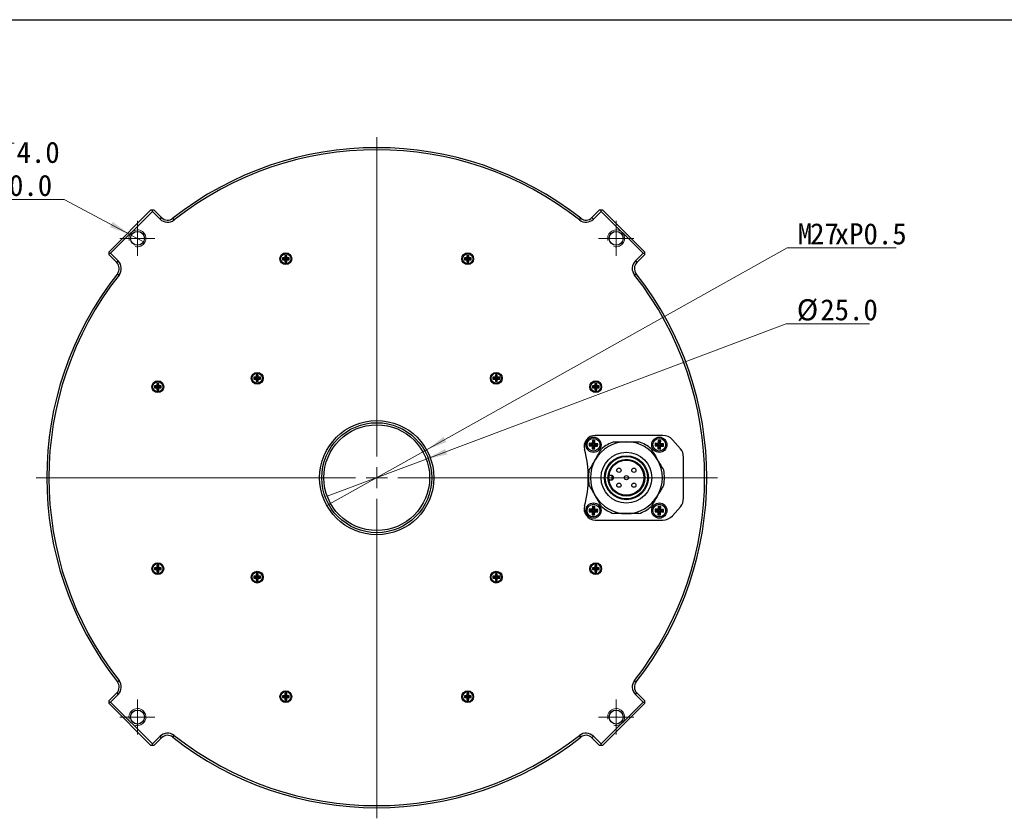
# Model space of a CAD drawing. Header units: millimetres. Extents: x 16 to 409, y 11 to 289.
# Tile 4 of 7: x 95 to 211, y 192 to 286. Entities that reach past the tile are written whole.
import ezdxf

# ---------------------------------------------------------------- set-up
doc = ezdxf.new("R2010")
doc.units = ezdxf.units.MM
doc.linetypes.add('SLD-實線', pattern=[0])
doc.layers.add('00_FORMAT', color=7, linetype='SLD-實線')
doc.styles.add('SLDTEXTSTYLE1', font='MSGOTHIC.TTC')
doc.dimstyles.new('SLDDIMSTYLE0', dxfattribs={"dimtxt": 2.5, "dimasz": 2.5, "dimexe": 0, "dimexo": 0.0625, "dimtad": 0, "dimtih": 1, "dimtoh": 1, "dimdec": 0, "dimlfac": 2, "dimrnd": 1e-09, "dimzin": 12, "dimdsep": 46, "dimtxsty": 'SLDTEXTSTYLE1', "dimblk1": 'NONE', "dimsah": 1, "dimcen": 0, "dimadec": 0, "dimazin": 3, "dimtfac": 1, "dimtdec": 0, "dimtmove": 0, "dimatfit": 3, "dimldrblk": 'NONE', "dimfxl": 1, "dimfrac": 2, "dimtolj": 1, "dimtzin": 12, "dimarcsym": 0})
doc.dimstyles.new('SLDDIMSTYLE1', dxfattribs={"dimtxt": 2.5, "dimasz": 2.5, "dimexe": 0, "dimexo": 0.0625, "dimtad": 0, "dimtih": 1, "dimtoh": 1, "dimdec": 1, "dimlfac": 2, "dimrnd": 1e-09, "dimzin": 12, "dimdsep": 46, "dimtxsty": 'SLDTEXTSTYLE1', "dimblk1": 'NONE', "dimsah": 1, "dimcen": 0, "dimadec": 0, "dimazin": 3, "dimtfac": 1, "dimtdec": 1, "dimtmove": 0, "dimatfit": 3, "dimldrblk": 'NONE', "dimfxl": 1, "dimfrac": 2, "dimtolj": 1, "dimtzin": 12, "dimarcsym": 0})
doc.dimstyles.new('SLDDIMSTYLE2', dxfattribs={"dimtxt": 2.5, "dimasz": 2.5, "dimexe": 0, "dimexo": 0.0625, "dimtad": 0, "dimtih": 1, "dimtoh": 1, "dimdec": 1, "dimlfac": 2, "dimrnd": 1e-09, "dimzin": 4, "dimdsep": 46, "dimtxsty": 'SLDTEXTSTYLE1', "dimblk1": 'NONE', "dimsah": 1, "dimcen": 0, "dimadec": 0, "dimazin": 1, "dimtfac": 1, "dimtdec": 1, "dimtmove": 0, "dimatfit": 3, "dimldrblk": 'NONE', "dimfxl": 1, "dimfrac": 2, "dimtolj": 1, "dimtzin": 12, "dimarcsym": 0})

# ---------------------------------------------------------------- blocks, each defined once
blk = doc.blocks.new('_D')
at = {"color": 7, "linetype": 'SLD-實線', "lineweight": 18}
for p, q in [((142.63, 235.18), (185.25, 259.04)), ((185.25, 259.04), (198.14, 259.04)), ((130.85, 228.58), (142.63, 235.18))]:
    blk.add_line(p, q, dxfattribs=at)
blk.add_solid([(142.63, 235.18), (144.98, 236.09), (144.64, 236.7)], dxfattribs=at)
at = {"color": 7, "linetype": 'SLD-實線', "lineweight": 18, "char_height": 2.5, "attachment_point": 1, "style": 'SLDTEXTSTYLE1'}
for s, insert in [('M', (186.5, 261.95)), ('27', (187.95, 261.95)), ('xP0.5', (190.86, 261.95))]:
    blk.add_mtext(s, dxfattribs=dict(at, insert=insert))
blk = doc.blocks.new('_NONE')
blk = doc.blocks.new('SW_SYMBOL_HOLE_DEPTH')
at = {"color": 0, "linetype": 'SLD-實線', "lineweight": 18}
for p, q in [((0, 875), (800, 875)), ((400, 875), (400, 75)), ((100, 555), (400, 75)), ((700, 555), (400, 75))]:
    blk.add_line(p, q, dxfattribs=at)
blk = doc.blocks.new('_D_1')
at = {"color": 7, "linetype": 'SLD-實線', "lineweight": 18}
for p, q in [((99.79, 264.76), (75.55, 264.76)), ((107.57, 260.63), (99.79, 264.76)), ((109.34, 259.69), (107.57, 260.63))]:
    blk.add_line(p, q, dxfattribs=at)
blk.add_solid([(107.57, 260.63), (105.53, 262.11), (105.2, 261.49)], dxfattribs=at)
at = {"color": 7, "linetype": 'SLD-實線', "lineweight": 18, "xscale": 0.0029090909, "yscale": 0.0029090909, "zscale": 0.0029090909}
blk.add_blockref('SW_SYMBOL_HOLE_DEPTH', (91.55, 268.87), dxfattribs=at)
at = {"color": 7, "linetype": 'SLD-實線', "lineweight": 18, "char_height": 2.5, "attachment_point": 1, "style": 'SLDTEXTSTYLE1'}
for s, insert in [('4x  ', (75.55, 271.58)), ('M4x0.7', (81.37, 271.58)), ('4.0', (94.17, 271.58)), ('P.C.D. ', (76.93, 267.67)), ('%%c', (87.12, 267.67)), ('110.0', (89.88, 267.67))]:
    blk.add_mtext(s, dxfattribs=dict(at, insert=insert))
blk = doc.blocks.new('_D_2')
at = {"color": 7, "linetype": 'SLD-實線', "lineweight": 18}
for p, q in [((142.59, 234.07), (185.13, 250.06)), ((185.13, 250.06), (194.97, 250.06)), ((130.89, 229.68), (142.59, 234.07))]:
    blk.add_line(p, q, dxfattribs=at)
blk.add_solid([(142.59, 234.07), (145.06, 234.63), (144.81, 235.28)], dxfattribs=at)
at = {"color": 7, "linetype": 'SLD-實線', "lineweight": 18, "char_height": 2.5, "attachment_point": 1, "style": 'SLDTEXTSTYLE1'}
for s, insert in [('%%c', (186.38, 252.97)), ('25.0', (189.15, 252.97))]:
    blk.add_mtext(s, dxfattribs=dict(at, insert=insert))
blk = doc.blocks.new('SW_CENTERMARKSYMBOL_0')
at = {"color": 0, "linetype": 'SLD-實線', "lineweight": 0}
for p, q in [((0, 1.25), (0, 2.075)), ((0, 0), (0, 1.25)), ((-1.25, 0), (-2.075, 0)), ((0, 0), (-1.25, 0)), ((0, 0), (0, -1.25)), ((0, 0), (1.25, 0)), ((1.25, 0), (2.075, 0)), ((0, -1.25), (0, -2.075))]:
    blk.add_line(p, q, dxfattribs=at)
blk = doc.blocks.new('SW_CENTERMARKSYMBOL_1')
at = {"color": 0, "linetype": 'SLD-實線', "lineweight": 0}
for p, q in [((0, 1.25), (0, 2.075)), ((0, 0), (0, 1.25)), ((-1.25, 0), (-2.075, 0)), ((0, 0), (-1.25, 0)), ((0, 0), (0, -1.25)), ((0, 0), (1.25, 0)), ((1.25, 0), (2.075, 0)), ((0, -1.25), (0, -2.075))]:
    blk.add_line(p, q, dxfattribs=at)
blk = doc.blocks.new('SW_CENTERMARKSYMBOL_2')
at = {"color": 0, "linetype": 'SLD-實線', "lineweight": 0}
for p, q in [((0, 1.25), (0, 2.075)), ((0, 0), (0, 1.25)), ((-1.25, 0), (-2.075, 0)), ((0, 0), (-1.25, 0)), ((0, 0), (0, -1.25)), ((0, 0), (1.25, 0)), ((1.25, 0), (2.075, 0)), ((0, -1.25), (0, -2.075))]:
    blk.add_line(p, q, dxfattribs=at)
blk = doc.blocks.new('SW_CENTERMARKSYMBOL_3')
at = {"color": 0, "linetype": 'SLD-實線', "lineweight": 0}
for p, q in [((0, 1.25), (0, 2.075)), ((0, 0), (0, 1.25)), ((-1.25, 0), (-2.075, 0)), ((0, 0), (-1.25, 0)), ((0, 0), (0, -1.25)), ((0, 0), (1.25, 0)), ((1.25, 0), (2.075, 0)), ((0, -1.25), (0, -2.075))]:
    blk.add_line(p, q, dxfattribs=at)
blk = doc.blocks.new('SW_CENTERMARKSYMBOL_4')
at = {"color": 0, "linetype": 'SLD-實線', "lineweight": 0}
for p, q in [((0, 2.5), (0, 40.25)), ((0, 0), (0, 1.25)), ((-2.5, 0), (-40.25, 0)), ((0, 0), (-1.25, 0)), ((0, 0), (0, -1.25)), ((0, 0), (1.25, 0)), ((2.5, 0), (40.25, 0)), ((0, -2.5), (0, -40.25))]:
    blk.add_line(p, q, dxfattribs=at)

msp = doc.modelspace()

# ---------------------------------------------------------------- linework, layer by layer
at = {"color": 7, "linetype": 'SLD-實線', "lineweight": 25}
for p, q in [((105.098, 258.57), (110.048, 263.52)), ((110.225, 263.343), (105.275, 258.393)), ((110.048, 263.52), (110.225, 263.52)), ((110.225, 263.343), (110.225, 263.52)), ((110.225, 263.52), (110.402, 263.52)), ((111.132, 262.436), (110.225, 263.343)), ((110.402, 263.52), (111.309, 262.613)), ((162.174, 262.613), (163.081, 263.52)), ((163.258, 263.343), (162.351, 262.436)), ((163.081, 263.52), (163.258, 263.52)), ((163.258, 263.343), (163.258, 263.52)), ((163.258, 263.52), (163.435, 263.52)), ((168.208, 258.393), (163.258, 263.343)), ((163.435, 263.52), (168.384, 258.57)), ((111.132, 262.436), (111.309, 262.613)), ((112.789, 262.337), (112.634, 262.534)), ((160.694, 262.337), (160.849, 262.534)), ((162.351, 262.436), (162.174, 262.613)), ((105.098, 258.393), (105.098, 258.57)), ((105.098, 258.393), (105.275, 258.393)), ((105.098, 258.217), (105.098, 258.393)), ((105.275, 258.393), (106.182, 257.486)), ((167.3, 257.486), (168.208, 258.393)), ((168.208, 258.393), (168.384, 258.393)), ((168.384, 258.57), (168.384, 258.393)), ((168.384, 258.393), (168.384, 258.217)), ((106.006, 257.309), (105.098, 258.217)), ((106.006, 257.309), (106.182, 257.486)), ((125.879, 257.864), (125.591, 257.864)), ((125.591, 257.864), (125.591, 257.639)), ((125.703, 257.753), (125.591, 257.864)), ((125.703, 257.751), (125.591, 257.639)), ((125.591, 257.639), (125.879, 257.639)), ((125.99, 257.753), (125.703, 257.753)), ((125.703, 257.753), (125.703, 257.751)), ((125.703, 257.751), (125.99, 257.751)), ((126.104, 258.152), (125.879, 258.152)), ((125.879, 258.152), (125.879, 257.864)), ((125.99, 258.041), (125.879, 258.152)), ((125.99, 257.753), (125.879, 257.864)), ((125.99, 257.751), (125.879, 257.639)), ((125.879, 257.639), (125.879, 257.352)), ((125.99, 257.463), (125.879, 257.352)), ((125.879, 257.352), (126.104, 257.352)), ((125.993, 258.041), (125.99, 258.041)), ((125.99, 258.041), (125.99, 257.753)), ((125.99, 257.751), (125.99, 257.463)), ((125.99, 257.463), (125.993, 257.463)), ((125.993, 258.041), (126.104, 258.152)), ((125.993, 257.753), (125.993, 258.041)), ((125.993, 257.753), (126.104, 257.864)), ((126.28, 257.753), (125.993, 257.753)), ((125.993, 257.751), (126.104, 257.639)), ((125.993, 257.751), (126.28, 257.751)), ((125.993, 257.463), (125.993, 257.751)), ((125.993, 257.463), (126.104, 257.352)), ((126.104, 257.864), (126.104, 258.152)), ((126.391, 257.864), (126.104, 257.864)), ((126.104, 257.352), (126.104, 257.639)), ((126.104, 257.639), (126.391, 257.639)), ((126.28, 257.753), (126.391, 257.864)), ((126.28, 257.751), (126.28, 257.753)), ((126.28, 257.751), (126.391, 257.639)), ((126.391, 257.639), (126.391, 257.864)), ((147.379, 257.864), (147.091, 257.864)), ((147.091, 257.864), (147.091, 257.639)), ((147.203, 257.753), (147.091, 257.864)), ((147.203, 257.751), (147.091, 257.639)), ((147.091, 257.639), (147.379, 257.639)), ((147.49, 257.753), (147.203, 257.753)), ((147.203, 257.753), (147.203, 257.751)), ((147.203, 257.751), (147.49, 257.751)), ((147.604, 258.152), (147.379, 258.152)), ((147.379, 258.152), (147.379, 257.864)), ((147.49, 258.041), (147.379, 258.152)), ((147.49, 257.753), (147.379, 257.864)), ((147.49, 257.751), (147.379, 257.639)), ((147.379, 257.639), (147.379, 257.352)), ((147.49, 257.463), (147.379, 257.352)), ((147.379, 257.352), (147.604, 257.352)), ((147.49, 258.041), (147.49, 257.753)), ((147.493, 258.041), (147.49, 258.041)), ((147.49, 257.751), (147.49, 257.463)), ((147.49, 257.463), (147.493, 257.463)), ((147.493, 258.041), (147.604, 258.152)), ((147.493, 257.753), (147.493, 258.041)), ((147.493, 257.753), (147.604, 257.864)), ((147.78, 257.753), (147.493, 257.753)), ((147.493, 257.463), (147.493, 257.751)), ((147.493, 257.751), (147.604, 257.639)), ((147.493, 257.751), (147.78, 257.751)), ((147.493, 257.463), (147.604, 257.352)), ((147.604, 257.864), (147.604, 258.152)), ((147.891, 257.864), (147.604, 257.864)), ((147.604, 257.352), (147.604, 257.639)), ((147.604, 257.639), (147.891, 257.639)), ((147.78, 257.753), (147.891, 257.864)), ((147.78, 257.751), (147.78, 257.753)), ((147.78, 257.751), (147.891, 257.639)), ((147.891, 257.639), (147.891, 257.864)), ((167.3, 257.486), (167.477, 257.309)), ((168.384, 258.217), (167.477, 257.309)), ((106.085, 255.984), (106.281, 255.83)), ((167.202, 255.83), (167.398, 255.984)), ((122.504, 243.739), (122.216, 243.739)), ((122.216, 243.739), (122.216, 243.514)), ((122.328, 243.628), (122.216, 243.739)), ((122.328, 243.626), (122.216, 243.514)), ((122.216, 243.514), (122.504, 243.514)), ((122.615, 243.628), (122.328, 243.628)), ((122.328, 243.628), (122.328, 243.626)), ((122.328, 243.626), (122.615, 243.626)), ((122.729, 244.027), (122.504, 244.027)), ((122.504, 244.027), (122.504, 243.739)), ((122.615, 243.916), (122.504, 244.027)), ((122.615, 243.628), (122.504, 243.739)), ((122.615, 243.626), (122.504, 243.514)), ((122.504, 243.514), (122.504, 243.227)), ((122.615, 243.338), (122.504, 243.227)), ((122.504, 243.227), (122.729, 243.227)), ((122.618, 243.916), (122.615, 243.916)), ((122.615, 243.916), (122.615, 243.628)), ((122.615, 243.626), (122.615, 243.338)), ((122.615, 243.338), (122.618, 243.338)), ((122.618, 243.916), (122.729, 244.027)), ((122.618, 243.628), (122.618, 243.916)), ((122.618, 243.628), (122.729, 243.739)), ((122.905, 243.628), (122.618, 243.628)), ((122.618, 243.338), (122.618, 243.626)), ((122.618, 243.626), (122.729, 243.514)), ((122.618, 243.626), (122.905, 243.626)), ((122.618, 243.338), (122.729, 243.227)), ((122.729, 243.739), (122.729, 244.027)), ((123.016, 243.739), (122.729, 243.739)), ((122.729, 243.227), (122.729, 243.514)), ((122.729, 243.514), (123.016, 243.514)), ((122.905, 243.628), (123.016, 243.739)), ((122.905, 243.626), (122.905, 243.628)), ((122.905, 243.626), (123.016, 243.514)), ((123.016, 243.514), (123.016, 243.739)), ((150.754, 243.739), (150.466, 243.739)), ((150.466, 243.739), (150.466, 243.514)), ((150.578, 243.628), (150.466, 243.739)), ((150.578, 243.626), (150.466, 243.514)), ((150.466, 243.514), (150.754, 243.514)), ((150.578, 243.628), (150.578, 243.626)), ((150.865, 243.628), (150.578, 243.628)), ((150.578, 243.626), (150.865, 243.626)), ((150.979, 244.027), (150.754, 244.027)), ((150.754, 244.027), (150.754, 243.739)), ((150.865, 243.916), (150.754, 244.027)), ((150.865, 243.628), (150.754, 243.739)), ((150.865, 243.626), (150.754, 243.514)), ((150.754, 243.514), (150.754, 243.227)), ((150.865, 243.338), (150.754, 243.227)), ((150.754, 243.227), (150.979, 243.227)), ((150.865, 243.916), (150.865, 243.628)), ((150.868, 243.916), (150.865, 243.916)), ((150.865, 243.626), (150.865, 243.338)), ((150.865, 243.338), (150.868, 243.338)), ((150.868, 243.916), (150.979, 244.027)), ((150.868, 243.628), (150.868, 243.916)), ((150.868, 243.628), (150.979, 243.739)), ((151.155, 243.628), (150.868, 243.628)), ((150.868, 243.338), (150.868, 243.626)), ((150.868, 243.626), (150.979, 243.514)), ((150.868, 243.626), (151.155, 243.626)), ((150.868, 243.338), (150.979, 243.227)), ((150.979, 243.739), (150.979, 244.027)), ((151.266, 243.739), (150.979, 243.739)), ((150.979, 243.227), (150.979, 243.514)), ((150.979, 243.514), (151.266, 243.514)), ((151.155, 243.628), (151.266, 243.739)), ((151.155, 243.626), (151.155, 243.628)), ((151.155, 243.626), (151.266, 243.514)), ((151.266, 243.514), (151.266, 243.739)), ((110.754, 242.739), (110.466, 242.739)), ((110.466, 242.739), (110.466, 242.514)), ((110.578, 242.628), (110.466, 242.739)), ((110.578, 242.626), (110.466, 242.514)), ((110.466, 242.514), (110.754, 242.514)), ((110.578, 242.628), (110.578, 242.626)), ((110.865, 242.628), (110.578, 242.628)), ((110.578, 242.626), (110.865, 242.626)), ((110.979, 243.027), (110.754, 243.027)), ((110.754, 243.027), (110.754, 242.739)), ((110.865, 242.916), (110.754, 243.027)), ((110.865, 242.628), (110.754, 242.739)), ((110.865, 242.626), (110.754, 242.514)), ((110.754, 242.514), (110.754, 242.227)), ((110.865, 242.338), (110.754, 242.227)), ((110.754, 242.227), (110.979, 242.227)), ((110.868, 242.916), (110.865, 242.916)), ((110.865, 242.916), (110.865, 242.628)), ((110.865, 242.626), (110.865, 242.338)), ((110.865, 242.338), (110.868, 242.338)), ((110.868, 242.916), (110.979, 243.027)), ((110.868, 242.628), (110.868, 242.916)), ((110.868, 242.628), (110.979, 242.739)), ((111.155, 242.628), (110.868, 242.628)), ((110.868, 242.626), (110.979, 242.514)), ((110.868, 242.626), (111.155, 242.626)), ((110.868, 242.338), (110.868, 242.626)), ((110.868, 242.338), (110.979, 242.227)), ((110.979, 242.739), (110.979, 243.027)), ((111.266, 242.739), (110.979, 242.739)), ((110.979, 242.227), (110.979, 242.514)), ((110.979, 242.514), (111.266, 242.514)), ((111.155, 242.628), (111.266, 242.739)), ((111.155, 242.626), (111.155, 242.628)), ((111.155, 242.626), (111.266, 242.514)), ((111.266, 242.514), (111.266, 242.739)), ((162.504, 242.739), (162.216, 242.739)), ((162.216, 242.739), (162.216, 242.514)), ((162.328, 242.628), (162.216, 242.739)), ((162.328, 242.626), (162.216, 242.514)), ((162.216, 242.514), (162.504, 242.514)), ((162.615, 242.628), (162.328, 242.628)), ((162.328, 242.628), (162.328, 242.626)), ((162.328, 242.626), (162.615, 242.626)), ((162.729, 243.027), (162.504, 243.027)), ((162.504, 243.027), (162.504, 242.739)), ((162.615, 242.916), (162.504, 243.027)), ((162.615, 242.628), (162.504, 242.739)), ((162.615, 242.626), (162.504, 242.514)), ((162.504, 242.514), (162.504, 242.227)), ((162.615, 242.338), (162.504, 242.227)), ((162.504, 242.227), (162.729, 242.227)), ((162.618, 242.916), (162.615, 242.916)), ((162.615, 242.916), (162.615, 242.628)), ((162.615, 242.626), (162.615, 242.338)), ((162.615, 242.338), (162.618, 242.338)), ((162.618, 242.916), (162.729, 243.027)), ((162.618, 242.628), (162.618, 242.916)), ((162.618, 242.628), (162.729, 242.739)), ((162.905, 242.628), (162.618, 242.628)), ((162.618, 242.626), (162.729, 242.514)), ((162.618, 242.626), (162.905, 242.626)), ((162.618, 242.338), (162.618, 242.626)), ((162.618, 242.338), (162.729, 242.227)), ((162.729, 242.739), (162.729, 243.027)), ((163.016, 242.739), (162.729, 242.739)), ((162.729, 242.227), (162.729, 242.514)), ((162.729, 242.514), (163.016, 242.514)), ((162.905, 242.628), (163.016, 242.739)), ((162.905, 242.626), (162.905, 242.628)), ((162.905, 242.626), (163.016, 242.514)), ((163.016, 242.514), (163.016, 242.739)), ((162.225, 236.272), (162.209, 235.923)), ((162.331, 236.156), (162.225, 236.272)), ((162.525, 236.259), (162.225, 236.272)), ((162.408, 236.153), (162.525, 236.259)), ((162.509, 235.909), (162.525, 236.259)), ((170.561, 236.877), (162.558, 236.877)), ((170.003, 236.272), (169.987, 235.923)), ((170.109, 236.156), (170.003, 236.272)), ((170.303, 236.259), (170.003, 236.272)), ((170.187, 236.153), (170.303, 236.259)), ((170.287, 235.909), (170.303, 236.259)), ((172.62, 235.301), (171.69, 236.365)), ((161.86, 235.938), (161.846, 235.639)), ((161.962, 235.745), (161.846, 235.639)), ((161.846, 235.639), (162.196, 235.623)), ((161.966, 235.822), (161.86, 235.938)), ((162.209, 235.923), (161.86, 235.938)), ((161.966, 235.822), (161.962, 235.745)), ((161.962, 235.745), (162.312, 235.729)), ((162.315, 235.806), (161.966, 235.822)), ((162.196, 235.623), (162.18, 235.273)), ((162.296, 235.379), (162.18, 235.273)), ((162.18, 235.273), (162.48, 235.26)), ((162.312, 235.729), (162.196, 235.623)), ((162.315, 235.806), (162.209, 235.923)), ((162.312, 235.729), (162.296, 235.379)), ((162.296, 235.379), (162.374, 235.376)), ((162.331, 236.156), (162.315, 235.806)), ((162.408, 236.153), (162.331, 236.156)), ((162.374, 235.376), (162.389, 235.726)), ((162.374, 235.376), (162.48, 235.26)), ((162.389, 235.726), (162.495, 235.609)), ((162.389, 235.726), (162.739, 235.71)), ((162.393, 235.803), (162.408, 236.153)), ((162.393, 235.803), (162.509, 235.909)), ((162.742, 235.787), (162.393, 235.803)), ((162.48, 235.26), (162.495, 235.609)), ((162.495, 235.609), (162.845, 235.594)), ((162.859, 235.893), (162.509, 235.909)), ((162.739, 235.71), (162.742, 235.787)), ((162.739, 235.71), (162.845, 235.594)), ((162.742, 235.787), (162.859, 235.893)), ((162.845, 235.594), (162.859, 235.893)), ((169.638, 235.938), (169.624, 235.639)), ((169.74, 235.745), (169.624, 235.639)), ((169.624, 235.639), (169.974, 235.623)), ((169.744, 235.822), (169.638, 235.938)), ((169.987, 235.923), (169.638, 235.938)), ((169.744, 235.822), (169.74, 235.745)), ((169.74, 235.745), (170.09, 235.729)), ((170.094, 235.806), (169.744, 235.822)), ((169.974, 235.623), (169.958, 235.273)), ((170.074, 235.379), (169.958, 235.273)), ((169.958, 235.273), (170.258, 235.26)), ((170.09, 235.729), (169.974, 235.623)), ((170.094, 235.806), (169.987, 235.923)), ((170.09, 235.729), (170.074, 235.379)), ((170.074, 235.379), (170.152, 235.376)), ((170.109, 236.156), (170.094, 235.806)), ((170.187, 236.153), (170.109, 236.156)), ((170.152, 235.376), (170.167, 235.726)), ((170.152, 235.376), (170.258, 235.26)), ((170.167, 235.726), (170.274, 235.609)), ((170.167, 235.726), (170.517, 235.71)), ((170.171, 235.803), (170.187, 236.153)), ((170.171, 235.803), (170.287, 235.909)), ((170.521, 235.787), (170.171, 235.803)), ((170.258, 235.26), (170.274, 235.609)), ((170.274, 235.609), (170.623, 235.594)), ((170.637, 235.893), (170.287, 235.909)), ((170.517, 235.71), (170.521, 235.787)), ((170.517, 235.71), (170.623, 235.594)), ((170.521, 235.787), (170.637, 235.893)), ((170.623, 235.594), (170.637, 235.893)), ((172.991, 229.441), (172.991, 234.313)), ((164.566, 232.127), (164.298, 232.127)), ((164.298, 231.627), (164.566, 231.627)), ((164.566, 231.627), (164.566, 232.127)), ((164.666, 232.027), (164.666, 231.727)), ((161.86, 228.16), (161.846, 227.86)), ((161.966, 228.044), (161.86, 228.16)), ((162.209, 228.144), (161.86, 228.16)), ((162.225, 228.494), (162.209, 228.144)), ((162.315, 228.028), (162.209, 228.144)), ((162.331, 228.378), (162.225, 228.494)), ((162.525, 228.481), (162.225, 228.494)), ((162.331, 228.378), (162.315, 228.028)), ((162.408, 228.374), (162.331, 228.378)), ((162.393, 228.025), (162.408, 228.374)), ((162.393, 228.025), (162.509, 228.131)), ((162.408, 228.374), (162.525, 228.481)), ((162.509, 228.131), (162.525, 228.481)), ((162.859, 228.115), (162.509, 228.131)), ((162.742, 228.009), (162.859, 228.115)), ((162.845, 227.816), (162.859, 228.115)), ((169.638, 228.16), (169.624, 227.86)), ((169.744, 228.044), (169.638, 228.16)), ((169.987, 228.144), (169.638, 228.16)), ((170.003, 228.494), (169.987, 228.144)), ((170.094, 228.028), (169.987, 228.144)), ((170.109, 228.378), (170.003, 228.494)), ((170.303, 228.481), (170.003, 228.494)), ((170.109, 228.378), (170.094, 228.028)), ((170.187, 228.374), (170.109, 228.378)), ((170.171, 228.025), (170.187, 228.374)), ((170.171, 228.025), (170.287, 228.131)), ((170.187, 228.374), (170.303, 228.481)), ((170.287, 228.131), (170.303, 228.481)), ((170.637, 228.115), (170.287, 228.131)), ((170.521, 228.009), (170.637, 228.115)), ((170.623, 227.816), (170.637, 228.115)), ((171.69, 227.389), (172.62, 228.453)), ((161.962, 227.967), (161.846, 227.86)), ((161.846, 227.86), (162.196, 227.845)), ((161.966, 228.044), (161.962, 227.967)), ((161.962, 227.967), (162.312, 227.951)), ((162.315, 228.028), (161.966, 228.044)), ((162.196, 227.845), (162.18, 227.495)), ((162.296, 227.601), (162.18, 227.495)), ((162.18, 227.495), (162.48, 227.482)), ((162.312, 227.951), (162.196, 227.845)), ((162.312, 227.951), (162.296, 227.601)), ((162.296, 227.601), (162.374, 227.598)), ((162.374, 227.598), (162.389, 227.947)), ((162.374, 227.598), (162.48, 227.482)), ((162.389, 227.947), (162.495, 227.831)), ((162.389, 227.947), (162.739, 227.932)), ((162.742, 228.009), (162.393, 228.025)), ((162.48, 227.482), (162.495, 227.831)), ((162.495, 227.831), (162.845, 227.816)), ((162.739, 227.932), (162.742, 228.009)), ((162.739, 227.932), (162.845, 227.816)), ((169.74, 227.967), (169.624, 227.86)), ((169.624, 227.86), (169.974, 227.845)), ((169.744, 228.044), (169.74, 227.967)), ((169.74, 227.967), (170.09, 227.951)), ((170.094, 228.028), (169.744, 228.044)), ((169.974, 227.845), (169.958, 227.495)), ((170.074, 227.601), (169.958, 227.495)), ((169.958, 227.495), (170.258, 227.482)), ((170.09, 227.951), (169.974, 227.845)), ((170.09, 227.951), (170.074, 227.601)), ((170.074, 227.601), (170.152, 227.598)), ((170.152, 227.598), (170.167, 227.947)), ((170.152, 227.598), (170.258, 227.482)), ((170.167, 227.947), (170.274, 227.831)), ((170.167, 227.947), (170.517, 227.932)), ((170.521, 228.009), (170.171, 228.025)), ((170.258, 227.482), (170.274, 227.831)), ((170.274, 227.831), (170.623, 227.816)), ((170.517, 227.932), (170.521, 228.009)), ((170.517, 227.932), (170.623, 227.816)), ((162.558, 226.877), (170.561, 226.877)), ((110.754, 221.239), (110.466, 221.239)), ((110.466, 221.239), (110.466, 221.014)), ((110.578, 221.128), (110.466, 221.239)), ((110.578, 221.126), (110.466, 221.014)), ((110.865, 221.128), (110.578, 221.128)), ((110.578, 221.128), (110.578, 221.126)), ((110.578, 221.126), (110.865, 221.126)), ((110.979, 221.527), (110.754, 221.527)), ((110.754, 221.527), (110.754, 221.239)), ((110.865, 221.416), (110.754, 221.527)), ((110.865, 221.128), (110.754, 221.239)), ((110.865, 221.126), (110.754, 221.014)), ((110.865, 221.416), (110.865, 221.128)), ((110.868, 221.416), (110.865, 221.416)), ((110.865, 221.126), (110.865, 220.838)), ((110.868, 221.416), (110.979, 221.527)), ((110.868, 221.128), (110.868, 221.416)), ((110.868, 221.128), (110.979, 221.239)), ((111.155, 221.128), (110.868, 221.128)), ((110.868, 221.126), (110.979, 221.014)), ((110.868, 221.126), (111.155, 221.126)), ((110.868, 220.838), (110.868, 221.126)), ((110.979, 221.239), (110.979, 221.527)), ((111.266, 221.239), (110.979, 221.239)), ((111.155, 221.128), (111.266, 221.239)), ((111.155, 221.126), (111.155, 221.128)), ((111.155, 221.126), (111.266, 221.014)), ((111.266, 221.014), (111.266, 221.239)), ((162.504, 221.239), (162.216, 221.239)), ((162.216, 221.239), (162.216, 221.014)), ((162.328, 221.128), (162.216, 221.239)), ((162.328, 221.126), (162.216, 221.014)), ((162.615, 221.128), (162.328, 221.128)), ((162.328, 221.128), (162.328, 221.126)), ((162.328, 221.126), (162.615, 221.126)), ((162.729, 221.527), (162.504, 221.527)), ((162.504, 221.527), (162.504, 221.239)), ((162.615, 221.416), (162.504, 221.527)), ((162.615, 221.128), (162.504, 221.239)), ((162.615, 221.126), (162.504, 221.014)), ((162.618, 221.416), (162.615, 221.416)), ((162.615, 221.416), (162.615, 221.128)), ((162.615, 221.126), (162.615, 220.838)), ((162.618, 221.416), (162.729, 221.527)), ((162.618, 221.128), (162.618, 221.416)), ((162.618, 221.128), (162.729, 221.239)), ((162.905, 221.128), (162.618, 221.128)), ((162.618, 221.126), (162.729, 221.014)), ((162.618, 221.126), (162.905, 221.126)), ((162.618, 220.838), (162.618, 221.126)), ((162.729, 221.239), (162.729, 221.527)), ((163.016, 221.239), (162.729, 221.239)), ((162.905, 221.128), (163.016, 221.239)), ((162.905, 221.126), (162.905, 221.128)), ((162.905, 221.126), (163.016, 221.014)), ((163.016, 221.014), (163.016, 221.239)), ((110.466, 221.014), (110.754, 221.014)), ((110.754, 221.014), (110.754, 220.727)), ((110.865, 220.838), (110.754, 220.727)), ((110.754, 220.727), (110.979, 220.727)), ((110.865, 220.838), (110.868, 220.838)), ((110.868, 220.838), (110.979, 220.727)), ((110.979, 220.727), (110.979, 221.014)), ((110.979, 221.014), (111.266, 221.014)), ((122.504, 220.239), (122.216, 220.239)), ((122.216, 220.239), (122.216, 220.014)), ((122.328, 220.128), (122.216, 220.239)), ((122.328, 220.126), (122.216, 220.014)), ((122.216, 220.014), (122.504, 220.014)), ((122.615, 220.128), (122.328, 220.128)), ((122.328, 220.128), (122.328, 220.126)), ((122.328, 220.126), (122.615, 220.126)), ((122.729, 220.527), (122.504, 220.527)), ((122.504, 220.527), (122.504, 220.239)), ((122.615, 220.416), (122.504, 220.527)), ((122.615, 220.128), (122.504, 220.239)), ((122.615, 220.126), (122.504, 220.014)), ((122.504, 220.014), (122.504, 219.727)), ((122.615, 220.416), (122.615, 220.128)), ((122.618, 220.416), (122.615, 220.416)), ((122.615, 220.126), (122.615, 219.838)), ((122.618, 220.416), (122.729, 220.527)), ((122.618, 220.128), (122.618, 220.416)), ((122.618, 220.128), (122.729, 220.239)), ((122.905, 220.128), (122.618, 220.128)), ((122.618, 220.126), (122.729, 220.014)), ((122.618, 220.126), (122.905, 220.126)), ((122.618, 219.838), (122.618, 220.126)), ((122.729, 220.239), (122.729, 220.527)), ((123.016, 220.239), (122.729, 220.239)), ((122.729, 219.727), (122.729, 220.014)), ((122.729, 220.014), (123.016, 220.014)), ((122.905, 220.128), (123.016, 220.239)), ((122.905, 220.126), (122.905, 220.128)), ((122.905, 220.126), (123.016, 220.014)), ((123.016, 220.014), (123.016, 220.239)), ((150.754, 220.239), (150.466, 220.239)), ((150.466, 220.239), (150.466, 220.014)), ((150.578, 220.128), (150.466, 220.239)), ((150.578, 220.126), (150.466, 220.014)), ((150.466, 220.014), (150.754, 220.014)), ((150.578, 220.128), (150.578, 220.126)), ((150.865, 220.128), (150.578, 220.128)), ((150.578, 220.126), (150.865, 220.126)), ((150.979, 220.527), (150.754, 220.527)), ((150.754, 220.527), (150.754, 220.239)), ((150.865, 220.416), (150.754, 220.527)), ((150.865, 220.128), (150.754, 220.239)), ((150.865, 220.126), (150.754, 220.014)), ((150.754, 220.014), (150.754, 219.727)), ((150.868, 220.416), (150.865, 220.416)), ((150.865, 220.416), (150.865, 220.128)), ((150.865, 220.126), (150.865, 219.838)), ((150.868, 220.416), (150.979, 220.527)), ((150.868, 220.128), (150.868, 220.416)), ((150.868, 220.128), (150.979, 220.239)), ((151.155, 220.128), (150.868, 220.128)), ((150.868, 220.126), (150.979, 220.014)), ((150.868, 220.126), (151.155, 220.126)), ((150.868, 219.838), (150.868, 220.126)), ((150.979, 220.239), (150.979, 220.527)), ((151.266, 220.239), (150.979, 220.239)), ((150.979, 219.727), (150.979, 220.014)), ((150.979, 220.014), (151.266, 220.014)), ((151.155, 220.128), (151.266, 220.239)), ((151.155, 220.126), (151.155, 220.128)), ((151.155, 220.126), (151.266, 220.014)), ((151.266, 220.014), (151.266, 220.239)), ((162.216, 221.014), (162.504, 221.014)), ((162.504, 221.014), (162.504, 220.727)), ((162.615, 220.838), (162.504, 220.727)), ((162.504, 220.727), (162.729, 220.727)), ((162.615, 220.838), (162.618, 220.838)), ((162.618, 220.838), (162.729, 220.727)), ((162.729, 220.727), (162.729, 221.014)), ((162.729, 221.014), (163.016, 221.014)), ((122.615, 219.838), (122.504, 219.727)), ((122.504, 219.727), (122.729, 219.727)), ((122.615, 219.838), (122.618, 219.838)), ((122.618, 219.838), (122.729, 219.727)), ((150.865, 219.838), (150.754, 219.727)), ((150.754, 219.727), (150.979, 219.727)), ((150.865, 219.838), (150.868, 219.838)), ((150.868, 219.838), (150.979, 219.727)), ((106.085, 207.77), (106.281, 207.924)), ((167.202, 207.924), (167.398, 207.77)), ((105.098, 205.537), (106.006, 206.444)), ((106.182, 206.268), (105.275, 205.36)), ((106.006, 206.444), (106.182, 206.268)), ((125.879, 206.114), (125.591, 206.114)), ((125.591, 206.114), (125.591, 205.889)), ((125.703, 206.003), (125.591, 206.114)), ((125.703, 206.001), (125.591, 205.889)), ((125.703, 206.003), (125.703, 206.001)), ((125.99, 206.003), (125.703, 206.003)), ((125.703, 206.001), (125.99, 206.001)), ((126.104, 206.402), (125.879, 206.402)), ((125.879, 206.402), (125.879, 206.114)), ((125.99, 206.291), (125.879, 206.402)), ((125.99, 206.003), (125.879, 206.114)), ((125.99, 206.001), (125.879, 205.889)), ((125.993, 206.291), (125.99, 206.291)), ((125.99, 206.291), (125.99, 206.003)), ((125.99, 206.001), (125.99, 205.713)), ((125.993, 206.291), (126.104, 206.402)), ((125.993, 206.003), (125.993, 206.291)), ((125.993, 206.003), (126.104, 206.114)), ((126.28, 206.003), (125.993, 206.003)), ((125.993, 206.001), (126.104, 205.889)), ((125.993, 206.001), (126.28, 206.001)), ((125.993, 205.713), (125.993, 206.001)), ((126.104, 206.114), (126.104, 206.402)), ((126.391, 206.114), (126.104, 206.114)), ((126.28, 206.003), (126.391, 206.114)), ((126.28, 206.001), (126.28, 206.003)), ((126.28, 206.001), (126.391, 205.889)), ((126.391, 205.889), (126.391, 206.114)), ((147.379, 206.114), (147.091, 206.114)), ((147.091, 206.114), (147.091, 205.889)), ((147.203, 206.003), (147.091, 206.114)), ((147.203, 206.001), (147.091, 205.889)), ((147.203, 206.003), (147.203, 206.001)), ((147.49, 206.003), (147.203, 206.003)), ((147.203, 206.001), (147.49, 206.001)), ((147.604, 206.402), (147.379, 206.402)), ((147.379, 206.402), (147.379, 206.114)), ((147.49, 206.291), (147.379, 206.402)), ((147.49, 206.003), (147.379, 206.114)), ((147.49, 206.001), (147.379, 205.889)), ((147.493, 206.291), (147.49, 206.291)), ((147.49, 206.291), (147.49, 206.003)), ((147.49, 206.001), (147.49, 205.713)), ((147.493, 206.291), (147.604, 206.402)), ((147.493, 206.003), (147.493, 206.291)), ((147.493, 206.003), (147.604, 206.114)), ((147.78, 206.003), (147.493, 206.003)), ((147.493, 205.713), (147.493, 206.001)), ((147.493, 206.001), (147.604, 205.889)), ((147.493, 206.001), (147.78, 206.001)), ((147.604, 206.114), (147.604, 206.402)), ((147.891, 206.114), (147.604, 206.114)), ((147.78, 206.003), (147.891, 206.114)), ((147.78, 206.001), (147.78, 206.003)), ((147.78, 206.001), (147.891, 205.889)), ((147.891, 205.889), (147.891, 206.114)), ((167.3, 206.268), (167.477, 206.444)), ((168.208, 205.36), (167.3, 206.268)), ((167.477, 206.444), (168.384, 205.537)), ((105.098, 205.36), (105.098, 205.537)), ((105.098, 205.184), (105.098, 205.36)), ((105.098, 205.36), (105.275, 205.36)), ((110.048, 200.234), (105.098, 205.184)), ((105.275, 205.36), (110.225, 200.411)), ((125.591, 205.889), (125.879, 205.889)), ((125.879, 205.889), (125.879, 205.602)), ((125.99, 205.713), (125.879, 205.602)), ((125.879, 205.602), (126.104, 205.602)), ((125.99, 205.713), (125.993, 205.713)), ((125.993, 205.713), (126.104, 205.602)), ((126.104, 205.602), (126.104, 205.889)), ((126.104, 205.889), (126.391, 205.889)), ((147.091, 205.889), (147.379, 205.889)), ((147.379, 205.889), (147.379, 205.602)), ((147.49, 205.713), (147.379, 205.602)), ((147.379, 205.602), (147.604, 205.602)), ((147.49, 205.713), (147.493, 205.713)), ((147.493, 205.713), (147.604, 205.602)), ((147.604, 205.602), (147.604, 205.889)), ((147.604, 205.889), (147.891, 205.889)), ((163.258, 200.411), (168.208, 205.36)), ((168.384, 205.184), (163.435, 200.234)), ((168.208, 205.36), (168.384, 205.36)), ((168.384, 205.537), (168.384, 205.36)), ((168.384, 205.36), (168.384, 205.184)), ((110.225, 200.411), (111.132, 201.318)), ((111.309, 201.141), (111.132, 201.318)), ((112.634, 201.22), (112.789, 201.417)), ((160.849, 201.22), (160.694, 201.417)), ((162.174, 201.141), (162.351, 201.318)), ((162.351, 201.318), (163.258, 200.411)), ((110.225, 200.234), (110.048, 200.234)), ((110.225, 200.234), (110.225, 200.411)), ((110.402, 200.234), (110.225, 200.234)), ((111.309, 201.141), (110.402, 200.234)), ((163.081, 200.234), (162.174, 201.141)), ((163.258, 200.234), (163.081, 200.234)), ((163.258, 200.234), (163.258, 200.411)), ((163.435, 200.234), (163.258, 200.234))]:
    msp.add_line(p, q, dxfattribs=at)
for centre, radius in [((108.457, 260.161), 0.825), ((165.026, 260.161), 0.825), ((125.991, 257.752), 0.7), ((125.991, 257.752), 0.6), ((147.491, 257.752), 0.7), ((147.491, 257.752), 0.6), ((110.866, 242.627), 0.7), ((110.866, 242.627), 0.6), ((122.616, 243.627), 0.7), ((122.616, 243.627), 0.6), ((150.866, 243.627), 0.7), ((150.866, 243.627), 0.6), ((162.616, 242.627), 0.7), ((162.616, 242.627), 0.6), ((136.741, 231.877), 6.75), ((136.741, 231.877), 6.5), ((136.741, 231.877), 6.25), ((162.352, 235.766), 0.9), ((162.352, 235.766), 0.75), ((170.131, 235.766), 0.9), ((170.131, 235.766), 0.75), ((166.241, 231.877), 3), ((166.241, 231.877), 2.6), ((166.241, 231.877), 2.5), ((166.241, 231.877), 2.175), ((166.241, 231.877), 2.075), ((165.358, 232.761), 0.25), ((167.125, 232.761), 0.25), ((166.241, 231.877), 0.25), ((165.358, 230.993), 0.25), ((167.125, 230.993), 0.25), ((162.352, 227.988), 0.9), ((162.352, 227.988), 0.75), ((170.131, 227.988), 0.9), ((170.131, 227.988), 0.75), ((110.866, 221.127), 0.7), ((110.866, 221.127), 0.6), ((162.616, 221.127), 0.7), ((162.616, 221.127), 0.6), ((122.616, 220.127), 0.7), ((122.616, 220.127), 0.6), ((150.866, 220.127), 0.7), ((150.866, 220.127), 0.6), ((125.991, 206.002), 0.7), ((125.991, 206.002), 0.6), ((147.491, 206.002), 0.7), ((147.491, 206.002), 0.6), ((108.457, 203.593), 0.825), ((165.026, 203.593), 0.825)]:
    msp.add_circle(centre, radius, dxfattribs=at)
for centre, radius, start, end in [((136.741, 231.877), 39, 51.81997, 128.18003), ((136.741, 231.877), 38.75, 51.81997, 128.18003), ((112.016, 263.32), 1.25, 225, 308.18003), ((112.016, 263.32), 1, 225, 308.18003), ((161.467, 263.32), 1.25, 231.81997, 315), ((161.467, 263.32), 1, 231.81997, 315), ((105.299, 256.602), 1, 321.81997, 45), ((105.299, 256.602), 1.25, 321.81997, 45), ((168.184, 256.602), 1.25, 135, 218.18003), ((168.184, 256.602), 1, 135, 218.18003), ((136.741, 231.877), 39, 141.81997, 218.18003), ((136.741, 231.877), 38.75, 141.81997, 218.18003), ((136.741, 231.877), 38.75, 321.81997, 38.18003), ((136.741, 231.877), 39, 321.81997, 38.18003), ((162.558, 235.56), 1.317, 90, 195.46105), ((170.561, 235.377), 1.5, 41.18593, 90), ((149.241, 231.877), 12.5, 344.53895, 15.46105), ((166.241, 231.877), 4.25, 90, 150), ((166.241, 231.877), 4.5, 109.18814, 130.81186), ((166.241, 231.877), 4.25, 30, 90), ((166.241, 231.877), 4.5, 49.18814, 70.81186), ((171.491, 234.313), 1.5, 0, 41.18593), ((166.241, 231.877), 4.25, 150, 210), ((166.241, 231.877), 4.25, 330, 30), ((166.241, 231.877), 4.5, 169.18814, 190.81186), ((166.241, 231.877), 4.5, 349.18814, 10.81186), ((164.298, 232.227), 0.1, 169.79241, 270), ((164.298, 231.527), 0.1, 90, 190.20759), ((164.566, 232.027), 0.1, 0, 90), ((164.566, 231.727), 0.1, 270, 0), ((166.241, 231.877), 4.25, 210, 270), ((166.241, 231.877), 4.25, 270, 330), ((171.491, 229.441), 1.5, 318.81407, 0), ((162.558, 228.194), 1.317, 164.53895, 270), ((166.241, 231.877), 4.5, 229.18814, 250.81186), ((166.241, 231.877), 4.5, 289.18814, 310.81186), ((170.561, 228.377), 1.5, 270, 318.81407), ((105.299, 207.152), 1, 315, 38.18003), ((105.299, 207.152), 1.25, 315, 38.18003), ((168.184, 207.152), 1.25, 141.81997, 225), ((168.184, 207.152), 1, 141.81997, 225), ((112.016, 200.434), 1.25, 51.81997, 135), ((112.016, 200.434), 1, 51.81997, 135), ((136.741, 231.877), 38.75, 231.81997, 308.18003), ((161.467, 200.434), 1.25, 45, 128.18003), ((161.467, 200.434), 1, 45, 128.18003), ((136.741, 231.877), 39, 231.81997, 308.18003)]:
    msp.add_arc(centre, radius, start, end, dxfattribs=at)
at = {"color": 7, "linetype": 'SLD-實線', "lineweight": 0}
for centre in [(108.457, 260.161), (165.026, 260.161), (108.457, 203.593), (165.026, 203.593)]:
    msp.add_arc(centre, 1, 255, 195, dxfattribs=at)
at = {"color": 7, "linetype": 'SLD-實線', "lineweight": 25}
for points, knots in [([(162.561, 234.002), (162.685, 234.217), (162.936, 234.652), (163.178, 235.071), (163.3, 235.283)], [0, 0, 0, 0, 0.49325012, 1, 1, 1, 1]), ([(164.762, 236.127), (164.974, 236.127), (165.401, 236.127), (165.902, 236.127), (166.184, 236.127), (166.241, 236.127)], [0, 0, 0, 0, 0.43858977, 0.88528341, 1, 1, 1, 1]), ([(166.241, 236.127), (166.49, 236.127), (166.993, 236.127), (167.476, 236.127), (167.72, 236.127)], [0, 0, 0, 0, 0.4932501, 1, 1, 1, 1]), ([(169.183, 235.283), (169.288, 235.1), (169.502, 234.73), (169.752, 234.296), (169.893, 234.052), (169.922, 234.002)], [0, 0, 0, 0, 0.4385898, 0.8852834, 1, 1, 1, 1]), ([(161.821, 232.721), (161.927, 232.904), (162.14, 233.274), (162.391, 233.708), (162.532, 233.952), (162.561, 234.002)], [0, 0, 0, 0, 0.4385898, 0.8852834, 1, 1, 1, 1]), ([(169.922, 234.002), (170.046, 233.787), (170.298, 233.351), (170.539, 232.933), (170.662, 232.721)], [0, 0, 0, 0, 0.4932501, 1, 1, 1, 1]), ([(162.561, 229.752), (162.437, 229.967), (162.185, 230.402), (161.944, 230.821), (161.821, 231.033)], [0, 0, 0, 0, 0.4932501, 1, 1, 1, 1]), ([(170.662, 231.033), (170.556, 230.85), (170.342, 230.48), (170.092, 230.046), (169.951, 229.802), (169.922, 229.752)], [0, 0, 0, 0, 0.4385898, 0.8852834, 1, 1, 1, 1]), ([(163.3, 228.471), (163.195, 228.654), (162.981, 229.024), (162.73, 229.458), (162.59, 229.702), (162.561, 229.752)], [0, 0, 0, 0, 0.4385898, 0.8852834, 1, 1, 1, 1]), ([(169.922, 229.752), (169.798, 229.537), (169.546, 229.101), (169.305, 228.683), (169.183, 228.471)], [0, 0, 0, 0, 0.49325012, 1, 1, 1, 1]), ([(166.241, 227.627), (165.993, 227.627), (165.49, 227.627), (165.007, 227.627), (164.762, 227.627)], [0, 0, 0, 0, 0.4932501, 1, 1, 1, 1]), ([(167.72, 227.627), (167.509, 227.627), (167.082, 227.627), (166.581, 227.627), (166.299, 227.627), (166.241, 227.627)], [0, 0, 0, 0, 0.4385898, 0.8852834, 1, 1, 1, 1])]:
    msp.add_open_spline(points, degree=3, knots=knots, dxfattribs=at)
at = {"layer": '00_FORMAT', "color": 7}
msp.add_line((16.013, 286), (409.013, 286), dxfattribs=at)

# ---------------------------------------------------------------- block references
at = {"color": 7, "linetype": 'Continuous', "lineweight": 0}
for name, p in [('SW_CENTERMARKSYMBOL_4', (136.741, 231.877)), ('SW_CENTERMARKSYMBOL_0', (108.457, 260.161)), ('SW_CENTERMARKSYMBOL_3', (165.026, 260.161)), ('SW_CENTERMARKSYMBOL_1', (108.457, 203.593)), ('SW_CENTERMARKSYMBOL_2', (165.026, 203.593))]:
    msp.add_blockref(name, p, dxfattribs=at)

# ---------------------------------------------------------------- dimensions: what is measured, and where the dimension line sits
at = {"color": 7, "linetype": 'SLD-實線', "lineweight": 18}
for p1, p2, text, dimstyle, picture, middle in [((109.341, 259.693), (107.574, 260.63), '4x  M4x0.7 {\\fGDT;x}4.0\\PP.C.D. %%c110.0', 'SLDDIMSTYLE1', '_D_1', (87.043, 268.667)), ((130.852, 228.579), (142.631, 235.175), 'M<>xP0.5', 'SLDDIMSTYLE0', '_D', (192.317, 260.497))]:
    dim = msp.add_diameter_dim_2p(p1=p1, p2=p2, text=text, dimstyle=dimstyle, override={"dimpost": '<>'}, dxfattribs=at)
    dim.commit()
    dim.dimension.update_dxf_attribs({"geometry": picture, "text_midpoint": middle, "dimtype": 163})
dim = msp.add_diameter_dim_2p(p1=(130.891, 229.679), p2=(142.592, 234.075), dimstyle='SLDDIMSTYLE2', dxfattribs=at)
dim.commit()
dim.dimension.update_dxf_attribs({"geometry": '_D_2', "text_midpoint": (190.673, 252.011), "dimtype": 163})

doc.saveas('drawing.dxf')
